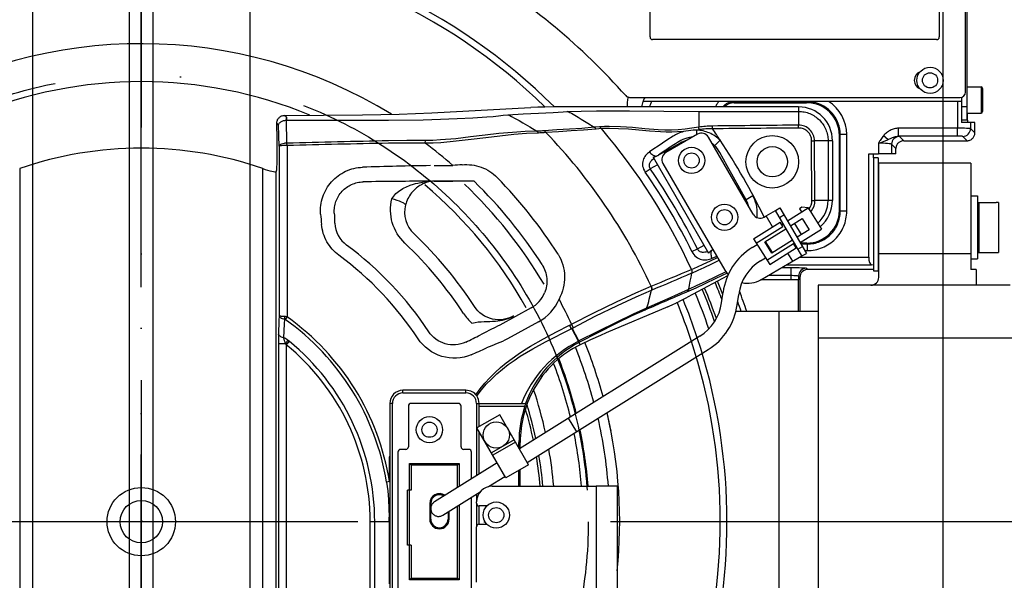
# Model space of a CAD drawing. Header units: millimetres. Extents: x 0 to 16800, y 0 to 11880.
# Tile 20 of 30: x 3764 to 4138, y 9656 to 9870. Entities that reach past the tile are written whole.
import ezdxf

# ---------------------------------------------------------------- set-up
doc = ezdxf.new("R2010")
doc.units = ezdxf.units.MM
doc.header["$LTSCALE"] = 16
doc.header["$PDSIZE"] = -3
doc.linetypes.add('ACAD_ISO10W100', pattern=[18, 12, -3, 0, -3])
doc.layers.add('Centerline', color=1, linetype='ACAD_ISO10W100', lineweight=25)
for name, color, linetype in [('DASHD_25', 1, 'ACAD_ISO10W100'), ('DIM_35', 7, 'Continuous'), ('Guiderails', 30, 'Continuous'), ('Machinery', 94, 'Continuous')]:
    doc.layers.add(name, color=color, linetype=linetype)
doc.styles.add('Arial', font='arial.ttf')
doc.dimstyles.new('KONE_mm', dxfattribs={"dimscale": 40, "dimtxt": 2, "dimasz": 2, "dimexe": 1, "dimexo": 0, "dimgap": 1, "dimtad": 1, "dimdec": 0, "dimrnd": 0.01, "dimzin": 0, "dimdsep": 46, "dimtxsty": 'Arial', "dimsah": 1, "dimcen": 0, "dimclrd": 256, "dimclre": 256, "dimclrt": 256, "dimadec": 1, "dimazin": 2, "dimtfac": 1, "dimtdec": 0, "dimtmove": 0, "dimatfit": 3, "dimfxl": 1, "dimtolj": 1, "dimtzin": 0, "dimarcsym": 0})

# ---------------------------------------------------------------- blocks, each defined once
blk = doc.blocks.new('T-0008158422_Section_TopShaft_0')
at = {"layer": 'DASHD_25'}
blk.add_line((0, 0), (0, 4641), dxfattribs=at)
blk = doc.blocks.new('*U554')
blk.add_line((0, 1895.5), (0.29, 1895.5))
at = {"layer": 'Centerline'}
blk.add_line((0, 0), (0, 2500), dxfattribs=at)
at = {"layer": 'Guiderails'}
for p, q in [((-41.25, 0), (-41.25, 2500)), ((-4.5, 0), (-4.5, 2500)), ((4.5, 0), (4.5, 2500)), ((41.25, 2500), (41.25, 0))]:
    blk.add_line(p, q, dxfattribs=at)
blk = doc.blocks.new('*U556')
at = {"layer": 'DASHD_25'}
for p, q in [((0, 342), (0, -500)), ((370.5, 0), (-370.5, 0))]:
    blk.add_line(p, q, dxfattribs=at)
blk.add_circle((0, 0), 170, dxfattribs=at)
at = {"layer": 'Machinery'}
for p, q in [((193.5, 184.5), (193.5, 232.5)), ((303.5, 228.58), (303.5, 184.5)), ((313.5, 163.5), (313.5, 220.14)), ((314, 219.67), (314, 153)), ((302.5, 183.5), (194.5, 183.5)), ((314, 165.5), (319.4, 165.5)), ((314, 165.5), (319.4, 165.5)), ((319.4, 165.5), (319.4, 155.5)), ((320, 164.9), (320, 156.1)), ((185.75, 161.5), (311.5, 161.5)), ((312, 161.57), (312, 160)), ((312, 161.5), (312, 152)), ((250, 157.89), (159.87, 157.89)), ((312, 160), (190.81, 160)), ((225.18, 160), (225.18, 159.8)), ((253.37, 159.8), (225.18, 159.8)), ((225.18, 159.8), (225.51, 159.48)), ((225.51, 159.48), (253.04, 159.48)), ((250, 157.89), (250, 157.12)), ((253.37, 159.8), (253.04, 159.48)), ((253.37, 160), (253.37, 159.8)), ((310.43, 160), (310.43, 149.75)), ((312, 158), (314, 158)), ((55.24, 153.92), (54.49, 154.67)), ((212.06, 156.13), (212.03, 150.16)), ((212.06, 156.13), (250, 156.17)), ((250, 157.12), (250, 156.17)), ((250, 156.17), (250, 150.94)), ((314, 155.5), (319.4, 155.5)), ((314, 155.5), (319.4, 155.5)), ((52.21, 150.96), (51.52, 151.65)), ((52.42, 142.95), (52.21, 150.96)), ((55.39, 144.09), (55.17, 152.82)), ((55.17, 152.8), (93.99, 152.81)), ((174.32, 150.31), (172.28, 150.12)), ((217.27, 149.55), (217.26, 150.61)), ((250.02, 149.84), (250.01, 150.94)), ((312, 153), (314, 153)), ((317.06, 152), (312, 152)), ((315.42, 152), (315.42, 149.65)), ((317.06, 148), (317.06, 152)), ((51.53, 148.6), (51.53, 137.72)), ((174.98, 149.61), (172.95, 149.41)), ((211.59, 147.5), (199.48, 140.47)), ((232.76, 117.01), (215.69, 146.41)), ((265.82, 147.35), (265.49, 147.02)), ((265.49, 147.02), (265.49, 118.48)), ((268.31, 147.35), (265.82, 147.35)), ((265.82, 118.15), (265.82, 147.35)), ((268.31, 118.15), (268.31, 147.35)), ((284.01, 145.42), (282.3, 146.9)), ((310.43, 149.75), (288.03, 149.75)), ((288.03, 146.75), (288.03, 149.75)), ((310.43, 146.75), (288.03, 146.75)), ((290.01, 145.01), (288.36, 146.65)), ((310.43, 146.75), (310.43, 149.75)), ((314.07, 145.01), (312.42, 146.65)), ((317.06, 148.01), (315.42, 149.65)), ((52.42, 142.95), (52.42, 78.34)), ((55.42, 143.19), (55.39, 144.09)), ((55.42, 143.19), (55.42, 77.95)), ((108.01, 144.07), (108.04, 145.12)), ((204.94, 144.11), (196.73, 139.55)), ((220.18, 145.24), (218.08, 143.13)), ((254.97, 144.98), (256.09, 144.99)), ((255.08, 122.24), (254.97, 144.98)), ((261.2, 145), (256.09, 145)), ((256.24, 122.24), (256.09, 144.99)), ((261.2, 145), (261.24, 122.26)), ((262.12, 145), (261.2, 145)), ((262.89, 145), (262.12, 145)), ((262.89, 145), (262.89, 122.25)), ((280.37, 144.05), (280.37, 140)), ((285.37, 143.66), (285.37, 140)), ((287, 142.02), (285.37, 143.66)), ((290.01, 145.01), (314.07, 145.01)), ((194.7, 138.77), (215.8, 102.22)), ((222.89, 135.41), (220.02, 140.57)), ((276.68, 140), (280.37, 140)), ((276.68, 100.73), (276.68, 140)), ((278.5, 138.5), (278.5, 140)), ((287, 140), (280.37, 140)), ((287, 140), (287, 142.02)), ((111.43, 135.58), (118.49, 135.58)), ((196.37, 135.88), (193.56, 134.32)), ((198.39, 136.37), (221.99, 95.73)), ((230.02, 122.57), (222.89, 135.41)), ((280.3, 138.5), (278.5, 138.5)), ((278.5, 138.5), (278.5, 95.5)), ((280.3, 138.5), (280.3, 95.5)), ((315.5, 136.5), (280.5, 136.5)), ((280.5, 93), (280.5, 136.5)), ((315.5, 136.5), (315.5, 96)), ((-46.26, 134.42), (-46.26, -134.42)), ((46.26, -134.42), (46.26, 134.42)), ((51.34, 133.55), (51.25, 133.31)), ((51.25, -133.31), (51.25, 133.31)), ((191.69, 133.02), (193.56, 134.32)), ((111.43, 129.59), (118.49, 129.59)), ((232.61, 124), (230.02, 122.57)), ((315.5, 124), (318, 124)), ((318, 124), (318, 100)), ((230.02, 122.57), (229.65, 122.36)), ((255.08, 122.24), (256.24, 122.24)), ((261.24, 122.25), (256.24, 122.25)), ((262.12, 122.25), (261.24, 122.25)), ((262.89, 122.25), (262.12, 122.25)), ((318, 121.5), (325.15, 121.5)), ((318.6, 121.5), (318.6, 102.5)), ((326, 121.5), (325.15, 121.5)), ((326, 121.5), (326, 102.5)), ((236.86, 115.92), (237.73, 116.42)), ((237.73, 116.42), (241.19, 118.43)), ((240.14, 112.26), (237.73, 116.42)), ((241.19, 118.43), (242.92, 119.44)), ((251.23, 101.14), (241.19, 118.43)), ((242.69, 115.84), (244.42, 116.84)), ((242.92, 119.44), (252.96, 102.14)), ((245.74, 114.58), (253.66, 119.53)), ((251.23, 119.66), (250.38, 119.13)), ((250.38, 119.13), (251.12, 117.94)), ((253.67, 119.53), (251.23, 119.66)), ((253.66, 119.53), (258.75, 111.39)), ((253.99, 119.02), (253.67, 119.53)), ((265.82, 118.15), (265.49, 118.48)), ((268.31, 118.15), (265.82, 118.15)), ((232.86, 107.71), (242.96, 114.02)), ((242.96, 114.02), (242.96, 114.02)), ((244.02, 112.32), (242.96, 114.02)), ((243.49, 113.17), (242.96, 114.02)), ((243.49, 113.17), (244.04, 113.52)), ((246.89, 112.59), (251.36, 115.38)), ((248.39, 113.53), (251.04, 109.29)), ((251.36, 115.38), (254.01, 111.14)), ((256.21, 115.46), (256.05, 115.72)), ((233.92, 106.02), (244.02, 112.32)), ((237.16, 106.51), (245.19, 111.53)), ((254.01, 111.14), (249.4, 108.26)), ((250.56, 106.27), (258.75, 111.39)), ((258.33, 112.07), (258.28, 112.16)), ((258.75, 111.39), (258.75, 111.39)), ((211.5, 103.82), (214.06, 105.24)), ((232.33, 104.38), (234.21, 105.56)), ((232.86, 107.71), (239.01, 97.88)), ((239.81, 102.27), (237.16, 106.51)), ((240.04, 102.41), (237.39, 106.65)), ((237.95, 99.57), (248.04, 105.88)), ((247.71, 107.2), (239.81, 102.27)), ((249.1, 104.18), (248.04, 105.88)), ((248.57, 105.03), (248.86, 105.21)), ((253.04, 106.02), (250.7, 106.02)), ((250.89, 105.7), (253.37, 105.7)), ((253.37, 105.7), (253.04, 106.02)), ((253.37, 103.21), (253.37, 105.7)), ((280.3, 106), (280.5, 106)), ((280.5, 106), (280.3, 106)), ((209.45, 102.81), (211.5, 103.82)), ((239.01, 97.88), (249.1, 104.18)), ((244.31, 97.12), (251.23, 101.14)), ((247.77, 99.13), (245.97, 102.22)), ((249.11, 104.18), (248.79, 104.69)), ((249.11, 104.18), (249.11, 104.18)), ((249.72, 103.73), (251.45, 104.74)), ((251.23, 101.14), (252.96, 102.14)), ((252.34, 103.21), (253.37, 103.21)), ((315.5, 102), (280.5, 102)), ((318, 102.5), (325.15, 102.5)), ((325.15, 102.5), (326, 102.5)), ((235.5, 99.29), (237.39, 100.47)), ((245.38, 97.74), (277.71, 97.74)), ((250.54, 100.73), (276.68, 100.73)), ((278.5, 97.63), (277.71, 97.74)), ((315.5, 100), (318, 100)), ((235.66, 92.1), (244.31, 97.12)), ((238.56, 93.78), (247.02, 93.78)), ((243.72, 96.78), (247.02, 96.78)), ((247.02, 96.78), (247.02, 93.78)), ((247.02, 93.78), (247.02, 92)), ((253.02, 96.48), (253.5, 96)), ((278.5, 96), (253.5, 96)), ((278.5, 95.5), (280.3, 95.5)), ((317.5, 96), (315.5, 96)), ((317.5, 96), (317.5, 90)), ((223.01, 93.52), (207.78, 85.52)), ((250.03, 92), (235.48, 92)), ((250.02, 93.49), (250.02, 92)), ((250.02, 93.49), (250.5, 93.01)), ((250.03, 80), (250.03, 92)), ((250.5, 93.01), (250.5, 80)), ((330.5, 90), (257.5, 90)), ((257.5, 90), (257.5, -90)), ((193.91, 89.6), (193.95, 89.62)), ((194.05, 88.14), (194.09, 88.15)), ((220.71, 83.36), (221.28, 87.37)), ((226.66, 82.53), (227.22, 86.53)), ((148.24, 81.36), (136.39, 74.85)), ((200.23, 81.83), (176.79, 71.84)), ((257.5, 80), (226.16, 80)), ((242.5, 80), (242.5, -80)), ((55.42, 77.95), (54.75, 77)), ((151.13, 76.11), (139.27, 69.6)), ((163.63, 75.15), (164.32, 73.85)), ((166.27, 68.7), (163.73, 73.54)), ((166.4, 68.78), (163.86, 73.61)), ((52.16, 67.74), (52.16, -264.65)), ((54.87, 67.74), (52.16, 67.74)), ((56.26, 68.68), (55.16, 67.33)), ((212.43, 70.6), (143.82, 27.73)), ((166.4, 68.78), (166.27, 68.71)), ((166.67, 68.33), (166.51, 68.24)), ((166.98, 67.35), (166.51, 68.24)), ((257.5, 70), (340.5, 70)), ((55.16, 67.33), (55.16, -264.65)), ((146.82, 22.53), (215.61, 65.52)), ((99.5, 49), (99.5, 50)), ((123.5, 50), (99.5, 50)), ((99.5, 49), (123.5, 49)), ((123.5, 49), (123.5, 50)), ((94.5, 45), (94.5, 24.88)), ((95.5, 45), (94.5, 45)), ((95.5, -45), (95.5, 45)), ((120.6, 45), (102.6, 45)), ((127.5, 45), (127.5, 17.54)), ((127.5, 45), (128.5, 45)), ((128.5, 36.18), (128.5, 45)), ((128.5, 45), (146.1, 45)), ((146.23, 45), (146.1, 45)), ((101.6, 44), (101.6, 28.5)), ((121.6, 28.5), (121.6, 44)), ((128.5, 44), (145.93, 44)), ((136.33, 40.7), (127.67, 35.7)), ((147.33, 21.64), (136.33, 40.7)), ((162.39, 39.34), (165.57, 34.25)), ((138.67, 16.64), (127.67, 35.7)), ((128.5, 18.16), (128.5, 34.26)), ((141.83, 31.17), (133.17, 26.17)), ((142.33, 30.3), (133.67, 25.3)), ((144.14, 30.18), (143.64, 30.18)), ((143.64, 28.03), (143.64, 30.18)), ((144.14, 27.93), (144.14, 30.18)), ((97.6, 26.5), (97.6, -26.5)), ((100.6, 27.5), (98.6, 27.5)), ((124.6, 27.5), (122.6, 27.5)), ((125.6, 16.35), (125.6, 26.5)), ((94.42, 15.24), (94.42, 23.62)), ((94.42, 23.62), (94.5, 23.62)), ((94.5, 24.88), (94.5, -28.08)), ((101.95, 12), (101.95, 22.15)), ((101.95, 22.15), (120.87, 22.15)), ((102.6, 21.5), (101.95, 22.15)), ((102.6, 21.5), (102.6, 12)), ((120.23, 21.5), (102.6, 21.5)), ((135.33, 22.43), (111.51, 7.54)), ((120.87, 22.15), (120.23, 21.5)), ((120.23, 12.99), (120.23, 21.5)), ((120.87, 22.15), (120.87, 13.4)), ((147.33, 21.64), (138.67, 16.64)), ((143.64, 13.5), (143.64, 19.52)), ((144.14, 13.5), (144.14, 19.8)), ((93.88, 15.16), (93.27, 15.06)), ((94.42, 15.24), (93.88, 15.16)), ((94.42, 15.24), (94.5, 14.92)), ((132.09, 13.33), (138.33, 17.23)), ((101.25, -9), (101.25, 12)), ((102.6, 12), (101.25, 12)), ((101.9, 12), (101.9, -9)), ((114.69, 2.46), (128.88, 11.32)), ((133.5, 13.5), (173, 13.5)), ((181, 13.5), (173, 13.5)), ((173, 13.5), (173, -38.5)), ((181, 13.5), (181, -38.5)), ((125.6, -26.5), (125.6, 9.27)), ((127.5, 10.46), (127.5, 7.5)), ((127.5, 7), (127.5, 7.5)), ((128.5, 10.82), (128.5, 11.09)), ((109.7, 6.98), (109.7, 0.98)), ((109.7, 6.98), (110.1, 6.98)), ((109.9, 0.98), (109.9, 6.98)), ((110.1, 0.98), (110.1, 6.98)), ((116.9, 0.98), (116.9, 3.84)), ((117.1, 0.98), (117.1, 3.96)), ((120.23, -21.5), (120.23, 5.92)), ((120.87, 6.32), (120.87, -22.15)), ((127.5, 7), (127.5, -2)), ((131.43, 6), (128.5, 6)), ((128.5, -1), (128.5, 6)), ((94.5, 0), (94.24, 0)), ((109.84, 0.98), (109.7, 0.98)), ((110.1, 0.98), (109.9, 0.98)), ((116.7, 3.71), (116.7, 0.98)), ((117.1, 0.98), (116.7, 0.98)), ((87.04, -265.43), (87.04, 0)), ((94.24, 0), (87.04, 0)), ((88.78, -265.43), (88.78, 0)), ((94.24, 0), (94.24, -23.71)), ((127.5, -23), (127.5, -2)), ((128.5, -1), (131.43, -1)), ((102.6, -9), (101.25, -9)), ((101.95, -22.15), (101.95, -9)), ((102.6, -9), (102.6, -21.5)), ((101.95, -22.15), (102.6, -21.5)), ((120.87, -22.15), (101.95, -22.15)), ((102.6, -21.5), (120.23, -21.5)), ((120.87, -22.15), (120.23, -21.5))]:
    blk.add_line(p, q, dxfattribs=at)
for points in [[(185.25, 161.67), (185.1, 161.21), (184.98, 160.75), (184.88, 160.28), (184.81, 159.8), (184.77, 159.32), (184.76, 158.84), (184.78, 158.36), (184.83, 157.89)], [(159.87, 157.89), (156.68, 157.88), (153.5, 157.83), (150.8, 157.77), (148.1, 157.65)], [(194.17, 160), (194.02, 159.76), (193.88, 159.51), (193.76, 159.25), (193.65, 158.99), (193.56, 158.72), (193.48, 158.45), (193.42, 158.17), (193.38, 157.89)], [(219.79, 160), (219.58, 159.77), (219.37, 159.52), (219.17, 159.27), (218.99, 159.01), (218.82, 158.74), (218.65, 158.46), (218.5, 158.18), (218.37, 157.89)], [(224.65, 159.77), (224.4, 159.74), (224.14, 159.69), (223.88, 159.63), (223.63, 159.56), (223.39, 159.47), (223.14, 159.37), (222.91, 159.26), (222.68, 159.14)], [(265.82, 147.35), (265.77, 148.43), (265.63, 149.51), (265.4, 150.57), (265.08, 151.61), (264.66, 152.62), (264.17, 153.58), (263.58, 154.5), (262.92, 155.36), (262.19, 156.16), (261.39, 156.9), (260.53, 157.56), (259.61, 158.14), (258.64, 158.64), (257.64, 159.06), (256.6, 159.38), (255.54, 159.61)], [(51.52, 151.65), (51.53, 151.94), (51.57, 152.24), (51.64, 152.52), (51.74, 152.8), (51.86, 153.07), (52.01, 153.32), (52.19, 153.56), (52.38, 153.78), (52.6, 153.98), (52.83, 154.15), (53.08, 154.31), (53.34, 154.44), (53.62, 154.54), (53.91, 154.61), (54.2, 154.66), (54.49, 154.67)], [(54.49, 154.67), (84.07, 154.89), (98.12, 155.16), (110.48, 155.6)], [(55.08, 153.92), (55.1, 153.82), (55.12, 153.59), (55.14, 153.25), (55.17, 152.82)], [(55.24, 153.92), (55.22, 153.83), (55.21, 153.6), (55.19, 153.26), (55.17, 152.82)], [(93.99, 152.82), (107.22, 152.98), (113.74, 153.18), (120.08, 153.45), (126.07, 153.76), (131.44, 154.11), (133.78, 154.29), (135.84, 154.49), (137.62, 154.69), (139.44, 154.86)], [(139.44, 154.86), (145.24, 155.19), (151.03, 155.47), (156.67, 155.76), (162.31, 156.11)], [(139.44, 154.86), (140.16, 154.57), (140.86, 154.25), (142.23, 153.53), (143.66, 152.71), (145.07, 151.88), (147.77, 150.27), (150.49, 148.68)], [(161.85, 156.21), (161.97, 156.2), (162.08, 156.18), (162.2, 156.15), (162.31, 156.11)], [(162.31, 156.11), (167.31, 156.31), (173.2, 156.39), (179.39, 156.4), (185.74, 156.37), (198.76, 156.22), (212.06, 156.13)], [(162.31, 156.11), (162.97, 155.8), (163.61, 155.47), (164.88, 154.76), (166.12, 153.99), (167.34, 153.21), (169.8, 151.65), (172.28, 150.12)], [(250, 156.17), (250.55, 156.16), (251.09, 156.12), (251.64, 156.05), (252.18, 155.96), (252.71, 155.84), (253.24, 155.7), (253.77, 155.52), (254.28, 155.33), (254.78, 155.1), (255.28, 154.86), (255.75, 154.59), (256.22, 154.29), (256.67, 153.98), (257.1, 153.64), (257.52, 153.28), (257.91, 152.91), (258.29, 152.51), (258.65, 152.09), (258.99, 151.66), (259.31, 151.21), (259.6, 150.75), (259.87, 150.27), (260.12, 149.78), (260.34, 149.28), (260.54, 148.77), (260.71, 148.24), (260.86, 147.71), (260.98, 147.18), (261.08, 146.64), (261.14, 146.09), (261.19, 145.55), (261.2, 145)], [(314.06, 155.5), (314.07, 155.21), (314.09, 154.8), (314.11, 154.39)], [(52.21, 150.96), (52.24, 151.14), (52.3, 151.31), (52.37, 151.48), (52.47, 151.64), (52.61, 151.81), (52.76, 151.97), (52.93, 152.11), (53.11, 152.23), (53.34, 152.36), (53.57, 152.47), (53.81, 152.57), (54.06, 152.65), (54.33, 152.72), (54.61, 152.77), (54.89, 152.8), (55.17, 152.82)], [(172.28, 150.12), (167.57, 149.72), (162.86, 149.41), (158.06, 149.12), (153.27, 148.78)], [(172.95, 149.41), (172.88, 149.52), (172.81, 149.63), (172.7, 149.77), (172.57, 149.9), (172.43, 150.02), (172.28, 150.12)], [(212.03, 150.16), (209.43, 149.73), (206.81, 149.39), (204.22, 149.16), (201.63, 149.06), (199.11, 149.08), (196.6, 149.18), (191.58, 149.57), (186.78, 150), (182.22, 150.32), (178.01, 150.45), (176.16, 150.43), (174.32, 150.31)], [(174.98, 149.61), (174.92, 149.72), (174.84, 149.82), (174.73, 149.96), (174.6, 150.09), (174.47, 150.21), (174.32, 150.31)], [(217.26, 150.61), (216.6, 150.6), (215.95, 150.57), (215.29, 150.54), (214.64, 150.49), (213.98, 150.43), (213.33, 150.35), (212.68, 150.26), (212.03, 150.16)], [(212.22, 149.23), (212.18, 149.47), (212.11, 149.82), (212.03, 150.16)], [(256.09, 144.99), (256.05, 145.58), (255.96, 146.16), (255.81, 146.73), (255.61, 147.29), (255.35, 147.82), (255.04, 148.32), (254.68, 148.79), (254.28, 149.22), (253.84, 149.61), (253.36, 149.96), (252.85, 150.26), (252.31, 150.5), (251.76, 150.69), (251.18, 150.83), (250.6, 150.91), (250.01, 150.94)], [(254.97, 144.98), (254.94, 145.46), (254.87, 145.94), (254.74, 146.41), (254.58, 146.86), (254.37, 147.29), (254.12, 147.7), (253.83, 148.09), (253.5, 148.44), (253.14, 148.76), (252.75, 149.04), (252.33, 149.28), (251.9, 149.48), (251.44, 149.64), (250.97, 149.75), (250.5, 149.82), (250.02, 149.84)], [(151.07, 147.95), (146.55, 147.73), (141.66, 147.32), (131.03, 146.16), (125.43, 145.47), (119.7, 144.79), (113.88, 144.27), (110.95, 144.13), (108.01, 144.07)], [(150.47, 148.68), (146, 148.54), (141.18, 148.2), (135.95, 147.7), (130.73, 147.12), (125.22, 146.44), (119.57, 145.78), (113.83, 145.29), (110.93, 145.16), (108.04, 145.12)], [(153.27, 148.78), (152.61, 148.73), (152.07, 148.71), (151.54, 148.69), (151, 148.68), (150.47, 148.68)], [(151.07, 147.95), (151.01, 148.06), (150.95, 148.17), (150.86, 148.32), (150.75, 148.45), (150.62, 148.57), (150.49, 148.68)], [(153.93, 148.11), (153.25, 148.05), (152.71, 148.01), (152.16, 147.98), (151.61, 147.96), (151.07, 147.95)], [(153.93, 148.11), (153.86, 148.22), (153.79, 148.32), (153.68, 148.45), (153.55, 148.58), (153.41, 148.69), (153.27, 148.78)], [(172.95, 149.41), (168.24, 149.03), (163.52, 148.72), (158.72, 148.44), (153.93, 148.11)], [(206.18, 148.49), (203.99, 148.34), (201.8, 148.28), (199.64, 148.29), (197.49, 148.37), (193.34, 148.66), (189.19, 149.02), (185.36, 149.35), (181.52, 149.6), (178.06, 149.7), (176.52, 149.69), (174.98, 149.61)], [(202.31, 146.73), (199.9, 145.18), (198.24, 144.1), (196.6, 143), (194.97, 141.88), (193.35, 140.74)], [(211.23, 149.08), (209.96, 148.98), (209.01, 148.88), (208.07, 148.77), (207.12, 148.63), (206.18, 148.49)], [(211.23, 149.08), (211.19, 148.58), (211.16, 147.91), (211.15, 147.57), (211.14, 147.24)], [(220.18, 145.24), (219.72, 145.66), (219.24, 146.05), (218.75, 146.43), (218.24, 146.79), (217.71, 147.12), (217.17, 147.42), (216.61, 147.71), (216.05, 147.97), (215.47, 148.2), (214.88, 148.4), (214.29, 148.58), (213.68, 148.73), (213.08, 148.86), (212.46, 148.96), (211.85, 149.03), (211.23, 149.08)], [(217.27, 149.55), (216.64, 149.56), (216, 149.55), (215.37, 149.53), (214.74, 149.49), (214.11, 149.45), (213.48, 149.39), (212.85, 149.31), (212.22, 149.23)], [(282.3, 146.9), (282.03, 146.57), (281.77, 146.23), (281.51, 145.88), (281.27, 145.52), (281.04, 145.16), (280.81, 144.79), (280.37, 144.05)], [(288.03, 149.75), (287.62, 149.73), (287.21, 149.69), (286.81, 149.63), (286.4, 149.54), (286, 149.43), (285.61, 149.29), (285.23, 149.14), (284.86, 148.96), (284.5, 148.76), (284.15, 148.54), (283.81, 148.3), (283.48, 148.05), (283.17, 147.78), (282.87, 147.5), (282.58, 147.2), (282.3, 146.9)], [(284.01, 145.42), (284.95, 145.86), (285.69, 146.19), (286.07, 146.34), (286.46, 146.48), (286.84, 146.59), (287.24, 146.68), (287.63, 146.74), (288.03, 146.75)], [(288.36, 146.65), (288.31, 146.68), (288.25, 146.7), (288.14, 146.73), (288.03, 146.75)], [(315.42, 149.65), (315.28, 149.67), (314.97, 149.69), (314.49, 149.7), (313.87, 149.72), (313.12, 149.73), (312.28, 149.74), (310.43, 149.75)], [(312.42, 146.65), (312.37, 146.67), (312.24, 146.69), (312.05, 146.71), (311.8, 146.72), (311.17, 146.74), (310.43, 146.75)], [(314.07, 145.01), (314.35, 145.02), (314.64, 145.07), (314.93, 145.14), (315.2, 145.24), (315.47, 145.37), (315.72, 145.52), (315.96, 145.69), (316.18, 145.89), (316.38, 146.11), (316.55, 146.35), (316.7, 146.6), (316.83, 146.87), (316.93, 147.15), (317, 147.43), (317.04, 147.72), (317.06, 148.01)], [(55.39, 144.09), (54.84, 144.05), (54.56, 144.02), (54.29, 143.98), (53.81, 143.88), (53.34, 143.73), (53, 143.58), (52.84, 143.49), (52.69, 143.37), (52.52, 143.18), (52.46, 143.07), (52.42, 142.95)], [(55.42, 143.19), (54.86, 143.18), (54.31, 143.17), (53.8, 143.15), (53.35, 143.12), (52.98, 143.08), (52.7, 143.04), (52.51, 143), (52.42, 142.95)], [(108.04, 145.12), (101.01, 145.1), (93.99, 144.98)], [(280.37, 144.05), (281.32, 144.38), (282.26, 144.72), (283.14, 145.06), (283.58, 145.24), (284.01, 145.42)], [(285.37, 143.66), (285.23, 143.73), (284.91, 143.81), (284.44, 143.88), (283.82, 143.94), (283.07, 143.99), (282.23, 144.02), (281.3, 144.05), (280.37, 144.05)], [(290, 145.01), (289.71, 144.99), (289.42, 144.95), (289.14, 144.88), (288.86, 144.78), (288.59, 144.65), (288.34, 144.5), (288.1, 144.33), (287.88, 144.13), (287.68, 143.91), (287.51, 143.67), (287.36, 143.42), (287.23, 143.15), (287.13, 142.87), (287.06, 142.59), (287.02, 142.3), (287, 142.01)], [(193.35, 140.74), (192.93, 140.44), (192.54, 140.1), (192.17, 139.74), (191.82, 139.36), (191.51, 138.95), (191.24, 138.52), (191.01, 138.07), (190.83, 137.59), (190.7, 137.05), (190.63, 136.5), (190.63, 135.94), (190.69, 135.39), (190.84, 134.76), (191.06, 134.15), (191.34, 133.57), (191.69, 133.02)], [(193.35, 140.74), (193.59, 140.44), (193.85, 140.15), (194.13, 139.89), (194.45, 139.65), (194.73, 139.48), (195.02, 139.34), (195.33, 139.23), (195.65, 139.17)], [(194.7, 138.77), (194.91, 138.82), (195.12, 138.88), (195.33, 138.94), (195.53, 139.01)], [(195.65, 139.17), (195.79, 139.16), (195.93, 139.16)], [(195.93, 139.16), (196.14, 139.25), (196.34, 139.35), (196.53, 139.44), (196.73, 139.55)], [(51.53, 137.72), (51.51, 136.27), (51.48, 134.98), (51.45, 134.45), (51.42, 134.02), (51.38, 133.72), (51.34, 133.55)], [(68.21, 117.05), (68.17, 117.89), (68.16, 118.72), (68.2, 119.56), (68.28, 120.39), (68.41, 121.22), (68.57, 122.04), (68.78, 122.86), (69.02, 123.66), (69.31, 124.45), (69.64, 125.22), (70, 125.97), (70.41, 126.71), (70.85, 127.42), (71.32, 128.11), (71.83, 128.77), (72.37, 129.41), (72.95, 130.02), (73.55, 130.6), (74.19, 131.15), (74.84, 131.66), (75.53, 132.15), (76.24, 132.59), (76.97, 133), (77.72, 133.38), (78.49, 133.71), (79.28, 134.01), (80.08, 134.26), (80.89, 134.48), (81.71, 134.65), (82.53, 134.78), (83.36, 134.88), (84.19, 134.93)], [(122.04, 135.87), (122.96, 135.92), (123.87, 135.92), (124.79, 135.88), (125.7, 135.79), (126.6, 135.65), (127.5, 135.47), (128.38, 135.23), (129.25, 134.95), (130.1, 134.62), (130.94, 134.25), (131.75, 133.82), (132.54, 133.35), (133.29, 132.84), (134.02, 132.28), (134.71, 131.68), (135.37, 131.04)], [(194.97, 138.3), (194.53, 137.92), (194.12, 137.51), (193.93, 137.3), (193.76, 137.07), (193.59, 136.83), (193.45, 136.58), (193.32, 136.32), (193.23, 136.04), (193.16, 135.76), (193.14, 135.47), (193.17, 135.17), (193.24, 134.87), (193.38, 134.58), (193.56, 134.32)], [(46.26, 134.42), (47.16, 134.12), (48.06, 133.84), (48.85, 133.61), (49.65, 133.41), (50.29, 133.27), (50.78, 133.21), (51.11, 133.23), (51.25, 133.31)], [(73.4, 117.47), (73.38, 118.03), (73.39, 118.6), (73.43, 119.16), (73.5, 119.72), (73.59, 120.28), (73.71, 120.83), (73.86, 121.37), (74.04, 121.91), (74.25, 122.44), (74.48, 122.95), (74.73, 123.46), (75.01, 123.95), (75.32, 124.42), (75.65, 124.88), (76, 125.32), (76.37, 125.75), (76.76, 126.15), (77.17, 126.54), (77.61, 126.9), (78.06, 127.24), (78.52, 127.56), (79, 127.85), (79.5, 128.12), (80.01, 128.37), (80.53, 128.59), (81.06, 128.78), (81.6, 128.95), (82.15, 129.08), (82.71, 129.2), (83.26, 129.28), (83.82, 129.34), (84.38, 129.36)], [(95.31, 122.89), (95.63, 123.44), (96, 123.95), (96.41, 124.44), (96.86, 124.9), (97.34, 125.34), (97.85, 125.74), (98.37, 126.12), (98.92, 126.47), (99.46, 126.79), (100.02, 127.09), (100.58, 127.37), (101.16, 127.62), (101.74, 127.86), (102.32, 128.08), (103.51, 128.47)], [(105.99, 127.97), (105.54, 127.68), (105.09, 127.37), (104.67, 127.05), (104.25, 126.7), (103.86, 126.33), (103.47, 125.95), (103.11, 125.55), (102.76, 125.13), (102.38, 124.62), (102.02, 124.09), (101.7, 123.54), (101.4, 122.97), (101.13, 122.39), (100.89, 121.8), (100.68, 121.2), (100.5, 120.59)], [(103.51, 128.47), (104.32, 128.7), (105.13, 128.9), (105.74, 129.03), (106.35, 129.15), (106.97, 129.26), (107.59, 129.35), (108.83, 129.5), (110.07, 129.6)], [(110.07, 129.6), (110.18, 129.58), (110.28, 129.57), (110.38, 129.56), (110.49, 129.56)], [(234.21, 115.75), (234.26, 116.28), (234.3, 116.81), (234.31, 117.34), (234.3, 117.88), (234.27, 118.41), (234.22, 118.95), (234.15, 119.48), (234.06, 120), (233.95, 120.53), (233.82, 121.05), (233.67, 121.56), (233.49, 122.06), (233.3, 122.56), (233.09, 123.05), (232.86, 123.53), (232.61, 124)], [(100.23, 106.05), (99.42, 106.87), (98.66, 107.74), (97.97, 108.67), (97.33, 109.63), (96.76, 110.64), (96.26, 111.67), (95.84, 112.74), (95.48, 113.84), (95.19, 114.95), (94.98, 116.08), (94.85, 117.21), (94.79, 118.36), (94.81, 119.5), (94.9, 120.64), (95.07, 121.77), (95.31, 122.89)], [(100.5, 120.59), (100.4, 120.8), (100.1, 121.05), (99.84, 121.22), (99.56, 121.37), (98.99, 121.64), (98.16, 121.98), (97.32, 122.28), (96.32, 122.6), (95.31, 122.89)], [(253.37, 103.21), (254.1, 103.23), (254.83, 103.28), (255.55, 103.37), (256.28, 103.5), (256.99, 103.66), (257.7, 103.85), (258.4, 104.08), (259.09, 104.34), (259.76, 104.64), (260.42, 104.97), (261.06, 105.33), (261.68, 105.72), (262.28, 106.14), (262.85, 106.6), (263.41, 107.07), (263.94, 107.58), (264.45, 108.11), (264.92, 108.67), (265.37, 109.24), (265.8, 109.84), (266.19, 110.46), (266.55, 111.1), (266.88, 111.76), (267.18, 112.43), (267.44, 113.12), (267.67, 113.82), (267.86, 114.52), (268.02, 115.24), (268.15, 115.96), (268.24, 116.69), (268.29, 117.42), (268.31, 118.15)], [(253.37, 105.7), (253.97, 105.71), (254.58, 105.76), (255.19, 105.83), (255.79, 105.93), (256.39, 106.07), (256.98, 106.23), (257.57, 106.42), (258.14, 106.64), (258.7, 106.88), (259.25, 107.16), (259.78, 107.46), (260.3, 107.79), (260.8, 108.14), (261.28, 108.51), (261.74, 108.91), (262.19, 109.33), (262.61, 109.78), (263.01, 110.24), (263.38, 110.72), (263.73, 111.22), (264.06, 111.74), (264.36, 112.27), (264.63, 112.82), (264.88, 113.38), (265.1, 113.95), (265.29, 114.53), (265.45, 115.13), (265.58, 115.72), (265.69, 116.33), (265.76, 116.93), (265.81, 117.54), (265.82, 118.15)], [(75.19, 101.39), (74.51, 101.93), (73.85, 102.49), (73.23, 103.1), (72.63, 103.73), (72.07, 104.4), (71.55, 105.1), (71.06, 105.82), (70.61, 106.57), (70.2, 107.34), (69.83, 108.13), (69.51, 108.94), (69.23, 109.76), (68.99, 110.6), (68.8, 111.45), (68.65, 112.3), (68.55, 113.16)], [(158.51, 101.84), (159.08, 100.87), (159.58, 99.87), (160.01, 98.83), (160.37, 97.76), (160.64, 96.67), (160.84, 95.57), (160.97, 94.46), (161.02, 93.34), (160.99, 92.22), (160.9, 91.1), (160.73, 89.99), (160.49, 88.9), (160.18, 87.82), (159.81, 86.76), (159.38, 85.72), (158.89, 84.71)], [(209.45, 102.81), (209.76, 102.24), (210.13, 101.71), (210.56, 101.21), (211.05, 100.77), (211.5, 100.44), (212, 100.16), (212.51, 99.94), (213.05, 99.78), (213.56, 99.69), (214.07, 99.65), (214.59, 99.66), (215.11, 99.71), (215.62, 99.81), (216.12, 99.94), (216.62, 100.1), (217.1, 100.29)], [(211.5, 103.82), (211.63, 103.57), (211.81, 103.33), (212.02, 103.13), (212.26, 102.96), (212.5, 102.84), (212.76, 102.75), (213.03, 102.68), (213.3, 102.64), (213.56, 102.62), (213.83, 102.62), (214.36, 102.67), (214.89, 102.76), (215.41, 102.9)], [(217.09, 103.4), (216.79, 103.18), (216.5, 102.94), (216.22, 102.68), (216.09, 102.55), (215.96, 102.41)], [(217.1, 100.29), (216.94, 100.71), (216.82, 101.14), (216.75, 101.58), (216.72, 102.03), (216.74, 102.39), (216.8, 102.75), (216.92, 103.09), (217, 103.25), (217.09, 103.4)], [(152.42, 97.92), (152.78, 97.32), (153.11, 96.69), (153.4, 96.05), (153.65, 95.38), (153.86, 94.7), (154.03, 94.01), (154.16, 93.31), (154.24, 92.6), (154.29, 91.89), (154.28, 91.18), (154.24, 90.47), (154.15, 89.76), (154.02, 89.07), (153.85, 88.38), (153.63, 87.71), (153.38, 87.05)], [(209.24, 96.02), (211.49, 97), (213.72, 98.02), (216.45, 99.3), (219.15, 100.61)], [(209.43, 94.66), (211.78, 95.7), (214.11, 96.78), (216.95, 98.14), (219.78, 99.53)], [(222.78, 94.57), (218.54, 92.51), (214.29, 90.49), (210.86, 88.92), (207.42, 87.4)], [(222.35, 95.15), (218.44, 93.22), (214.52, 91.33), (211.34, 89.84), (208.15, 88.4)], [(208.15, 88.4), (208.34, 89.19), (208.51, 89.98), (208.82, 91.57), (209.12, 93.12), (209.42, 94.66)], [(209.24, 96.02), (209.31, 95.86), (209.37, 95.69), (209.43, 95.44), (209.46, 95.18), (209.46, 94.92), (209.43, 94.66)], [(247.02, 96.78), (249.25, 96.76), (250.26, 96.73), (251.16, 96.69), (251.9, 96.65), (252.47, 96.6), (252.85, 96.54), (253.02, 96.48)], [(247.02, 93.78), (247.58, 93.78), (248.14, 93.76), (248.62, 93.74), (249.09, 93.7), (249.47, 93.65), (249.75, 93.6), (249.94, 93.54), (250.02, 93.49)], [(163.63, 75.15), (172.13, 79.51), (180.71, 83.69), (188.04, 87.07), (193.91, 89.6)], [(164.32, 73.85), (172.65, 78.17), (181.07, 82.3), (188.27, 85.63), (194.05, 88.14)], [(208.15, 88.4), (200.21, 84.89), (192.19, 81.31)], [(192.19, 81.31), (192.5, 82.13), (192.76, 82.98), (193, 83.83), (193.22, 84.69), (194.09, 88.15)], [(193.91, 89.6), (193.98, 89.42), (194.04, 89.24), (194.09, 88.97), (194.11, 88.69), (194.1, 88.41), (194.05, 88.14)], [(193.95, 89.62), (194.02, 89.44), (194.08, 89.26), (194.13, 88.98), (194.15, 88.7), (194.14, 88.43), (194.09, 88.15)], [(207.42, 87.4), (207.55, 87.48), (207.67, 87.58), (207.78, 87.69), (207.87, 87.81), (207.96, 87.94), (208.04, 88.09), (208.1, 88.24), (208.15, 88.4)], [(200.23, 81.83), (201.06, 82.19), (201.88, 82.57), (203.52, 83.36), (205.66, 84.43), (207.78, 85.52)], [(141.59, 78.31), (140.67, 77.84), (139.7, 77.46), (138.71, 77.16), (137.69, 76.96), (136.64, 76.86), (135.6, 76.85), (134.55, 76.95), (133.52, 77.13), (132.5, 77.42), (131.51, 77.81), (130.56, 78.29), (129.66, 78.86), (128.81, 79.52), (128.02, 80.26), (127.31, 81.07), (126.68, 81.94)], [(192.19, 81.31), (187.07, 78.95), (180.83, 75.98), (173.59, 72.43), (166.4, 68.78)], [(191.55, 80.55), (186.62, 78.32), (180.58, 75.42), (173.6, 71.92), (166.67, 68.33)], [(191.55, 80.55), (191.65, 80.62), (191.75, 80.69), (191.89, 80.82), (192.01, 80.97), (192.11, 81.13), (192.19, 81.31)], [(52.42, 78.34), (52.37, 76.61), (52.21, 71.41)], [(54.44, 78.08), (54.04, 78.1), (53.65, 78.13), (53.34, 78.15), (53.02, 78.19), (52.78, 78.22), (52.6, 78.26), (52.48, 78.3), (52.42, 78.34)], [(52.42, 78.34), (52.45, 78.23), (52.49, 78.12), (52.63, 77.93), (52.81, 77.76), (53.01, 77.61), (53.17, 77.53), (53.32, 77.45), (53.64, 77.33), (54.03, 77.22), (54.42, 77.13)], [(54.42, 77.13), (54.35, 75.36), (54.14, 70.03)], [(54.44, 78.08), (54.42, 77.84), (54.41, 77.66), (54.41, 77.49), (54.41, 77.31), (54.42, 77.13)], [(54.42, 77.13), (54.51, 77.12), (54.59, 77.09), (54.67, 77.05), (54.75, 77)], [(55.42, 77.95), (55.24, 77.99), (55.05, 78.02), (54.86, 78.05), (54.68, 78.07), (54.44, 78.08)], [(125.75, 75.57), (126.93, 75.82), (128.13, 76.01), (129.25, 76.13), (130.38, 76.2), (132.55, 76.26), (133.64, 76.28), (134.72, 76.34)], [(134.72, 76.34), (135.62, 76.42), (136.51, 76.53), (137.39, 76.7), (138.27, 76.91), (139.13, 77.18), (139.98, 77.5), (140.8, 77.88), (141.2, 78.09), (141.59, 78.31)], [(52.21, 71.41), (52.19, 70.55), (52.17, 69.15), (52.16, 67.74)], [(54.14, 70.03), (53.76, 70.13), (53.38, 70.26), (53.07, 70.41), (52.92, 70.49), (52.78, 70.59), (52.58, 70.76), (52.4, 70.95), (52.27, 71.17), (52.23, 71.29), (52.21, 71.41)], [(123.38, 68.31), (122.47, 67.94), (121.52, 67.64), (120.55, 67.43), (119.56, 67.31), (118.56, 67.28), (117.57, 67.33), (116.59, 67.48), (115.62, 67.71), (114.68, 68.02), (113.77, 68.42), (112.9, 68.9), (112.07, 69.45), (111.29, 70.08), (110.57, 70.77), (109.92, 71.52), (109.34, 72.32)], [(127.22, 48.34), (128.89, 50.59), (130.69, 52.75), (132.59, 54.81), (134.6, 56.78), (136.68, 58.66), (138.84, 60.46), (141.07, 62.17), (143.35, 63.8), (145.69, 65.35), (148.07, 66.84), (152.94, 69.63), (157.91, 72.24), (162.92, 74.78)], [(127.7, 47.97), (129.4, 50.18), (131.23, 52.3), (133.16, 54.31), (135.2, 56.23), (137.32, 58.04), (139.51, 59.77), (141.77, 61.41), (144.09, 62.96), (146.45, 64.44), (148.86, 65.85), (153.77, 68.52), (163.73, 73.54)], [(136.39, 74.85), (135.5, 74.36), (134.59, 73.89), (132.75, 72.98), (130.85, 72.06), (128.98, 71.12)], [(163.38, 73.64), (163.36, 73.78), (163.32, 73.91), (163.27, 74.06), (163.21, 74.19), (163.06, 74.48), (162.92, 74.78)], [(163.73, 73.54), (163.68, 73.53), (163.63, 73.54), (163.57, 73.56), (163.51, 73.59), (163.38, 73.64)], [(163.86, 73.61), (163.8, 73.57), (163.73, 73.54)], [(176.79, 71.84), (174.7, 70.93), (170.83, 69.17), (166.98, 67.35)], [(54.87, 67.74), (54.67, 68.32), (54.48, 68.9), (54.3, 69.47), (54.22, 69.75), (54.14, 70.03)], [(55.68, 69.1), (55.3, 69.34), (54.92, 69.58), (54.53, 69.81), (54.14, 70.03)], [(55.68, 69.1), (55.5, 68.79), (55.19, 68.26), (54.87, 67.74)], [(55.16, 67.33), (55.09, 67.44), (55.02, 67.54), (54.95, 67.64), (54.87, 67.74)], [(56.26, 68.68), (56.12, 68.79), (55.98, 68.9), (55.83, 69), (55.68, 69.1)], [(125.44, 63.54), (124.11, 63.03), (122.74, 62.64), (121.33, 62.38), (119.9, 62.24), (118.47, 62.22), (117.05, 62.33), (115.64, 62.56), (114.26, 62.92), (112.91, 63.4), (111.61, 63.99), (110.36, 64.69), (109.18, 65.5), (108.07, 66.41), (107.05, 67.41), (106.12, 68.49), (105.28, 69.64)], [(139.27, 69.6), (138.3, 69.09), (137.32, 68.63), (136.32, 68.19), (135.31, 67.78), (133.28, 66.98), (132.27, 66.57), (131.27, 66.14)], [(166.27, 68.71), (164.48, 67.72), (162.72, 66.66), (161.01, 65.53), (159.34, 64.33), (157.73, 63.05), (156.17, 61.71), (154.67, 60.3), (153.25, 58.83), (151.89, 57.3), (150.6, 55.7), (149.39, 54.04), (148.27, 52.33), (147.22, 50.57), (146.27, 48.75), (145.4, 46.9), (144.62, 45)], [(166.51, 68.24), (166.49, 68.28), (166.27, 68.71)], [(166.67, 68.33), (166.62, 68.39), (166.59, 68.45), (166.5, 68.62), (166.4, 68.77)], [(166.98, 67.35), (165.64, 66.67), (164.32, 65.94), (163.03, 65.16), (161.77, 64.33), (160.55, 63.45), (159.35, 62.52), (158.2, 61.55), (157.08, 60.53), (155.9, 59.37), (154.77, 58.17), (153.69, 56.91), (152.66, 55.62), (151.68, 54.28), (150.76, 52.91), (149.9, 51.5), (149.1, 50.06)], [(146.23, 45), (146.24, 44.99), (146.23, 44.95), (146.2, 44.82), (146.14, 44.61), (146.05, 44.35)], [(94.42, 23.62), (94.42, 23.94), (94.44, 24.25), (94.46, 24.57), (94.5, 24.88)], [(93.27, 15.06), (93.51, 13.4), (93.71, 11.73), (93.86, 10.06), (93.98, 8.39), (94.15, 5.03), (94.23, 1.68)], [(111.51, 7.54), (111.27, 7.38), (111.05, 7.18), (110.84, 6.97), (110.66, 6.74), (110.5, 6.49), (110.37, 6.23), (110.26, 5.96), (110.18, 5.67), (110.13, 5.39), (110.1, 5.09), (110.11, 4.8), (110.14, 4.51), (110.21, 4.22), (110.3, 3.94), (110.41, 3.67), (110.56, 3.41)], [(110.56, 3.41), (110.72, 3.17), (110.92, 2.95), (111.13, 2.74), (111.36, 2.56), (111.61, 2.4), (111.87, 2.27), (112.14, 2.16), (112.43, 2.08), (112.71, 2.03), (113.01, 2), (113.3, 2.01), (113.59, 2.04), (113.88, 2.11), (114.16, 2.2), (114.43, 2.31), (114.69, 2.46)]]:
    blk.add_lwpolyline(points, dxfattribs=at)
for centre, radius in [((300, 168), 5), ((300, 168), 2.89), ((240, 137), 10), ((209.3, 137.5), 5), ((240, 137), 5.77), ((209.3, 137.5), 2.89), ((221.85, 115.88), 5), ((221.85, 115.88), 2.89), ((109.6, 35), 5), ((109.6, 35), 2.89), ((135, 33), 5), ((0, 0), 13), ((0, 0), 8.08), ((135, 2.5), 5), ((135, 2.5), 2.89)]:
    blk.add_circle(centre, radius, dxfattribs=at)
for centre, radius, start, end in [((228.02, 129), 135, 0, 80.2199), ((228.02, 129), 125, 0, 90), ((0, 0), 241.83, 59.1895, 139.2288), ((0, 0), 222.75, 45.1351, 283.543), ((0, 0), 220.24, 45.7778, 283.7001), ((1.5, 0.5), 244, 41.4986, 59.0619), ((194.5, 184.5), 1, 180, 270), ((302.5, 184.5), 1, 270, 0), ((0, 0), 181.96, 58.4711, 121.0828), ((297.5, 168), 3.5, 111.814, 248.1861), ((0, 0), 167.5, 67.4849, 112.5151), ((319.4, 164.9), 0.6, 0, 90), ((185.75, 163.5), 2, 221.4986, 270), ((198.32, 157.23), 8.01, 147.7749, 159.7757), ((311.5, 163.5), 2, 270, 0), ((-100.96, 4370.03), 4219.73, 272.87217, 273.3838), ((198.37, 157.23), 8.03, 159.8088, 175.2635), ((225.16, 154.84), 4.96, 125.9873, 142.038), ((225.13, 154.87), 4.92, 119.8754, 125.9314), ((225.16, 154.81), 4.99, 89.789, 95.8287), ((250, 145), 12.89, 0, 90), ((253.38, 147.25), 12.56, 80.109, 90.0695), ((253.38, 147.37), 14.93, 359.9281, 57.8185), ((55.25, 150.95), 2.97, 90.0944, 93.109), ((319.4, 156.1), 0.6, 270, 0), ((-800.07, 148.61), 851.59, 359.99982, 0.20494), ((363.63, -12940.21), 13091.64, 90.497268, 90.640611), ((339.91, -11982.97), 12133.14, 90.424489, 90.579142), ((0, 0), 213.61, 24.8004, 43.8966), ((0, 0), 230.22, 24.6503, 40.5299), ((210.55, 133.72), 15.4, 106.4559, 122.3508), ((210.25, 135.89), 10.51, 93.228, 105.461), ((188.4, 306.57), 159.13, 278.2507, 278.6117), ((213.09, 144.91), 3, 30.1414, 120.1414), ((0, 0), 263.76, 33.4105, 34.5412), ((288.37, 143.65), 3, 90.1715, 179.8285), ((312.41, 149.66), 3, 270.1715, 359.8285), ((393.4, -13566.1), 13714.35, 91.250989, 91.412283), ((385.45, -13696.75), 13843.88, 91.206228, 91.366009), ((101.33, -182.41), 326.55, 88.828, 91.284), ((0, 0), 180.06, 48.8491, 53.14), ((308.22, -21.1), 195.56, 122.0013, 123.8941), ((210.2, 136.02), 10.37, 105.4262, 122.7584), ((210, 135), 10.42, 104.0533, 119.0546), ((210.04, 135.04), 11.41, 45.1795, 51.8026), ((210, 135), 11.46, 29.0546, 45.1719), ((0, 0), 263.76, 26.0787, 33.4105), ((0, 0), 142.16, 71.0111, 108.9889), ((192.49, 147.54), 9.05, 289.5953, 292.3215), ((283.32, 16.27), 150.65, 123.9592, 125.0854), ((200.99, 137.88), 3, 120.1414, 210.1414), ((123.52, -998.05), 1133.65, 90.68306, 91.98805), ((208.04, -966.71), 1105.93, 94.45995, 94.64463), ((0, 0), 233.32, 26.1455, 34.7591), ((0, 0), 235.6, 26.1455, 34.7591), ((116.61, -2036.56), 2166.17, 90.17287, 90.85248), ((112.1, 117.81), 11.86, 97.7934, 121.0259), ((0, 0), 167.5, 29.0527, 49.9191), ((111.43, 117.89), 11.7, 90, 94.6008), ((118.5, -1336.84), 1466.43, 89.68302, 90.30336), ((0, 0), 177.85, 30.5446, 46.2696), ((0, 0), 181.16, 32.7194, 45.6609), ((0, 0), 188.41, 32.7192, 44.0688), ((111.32, 117.76), 11.18, 165.3656, 226.5964), ((219.98, 116.99), 11.48, 14.6617, 29.0317), ((249.97, 122.21), 5.11, 321.6574, 0.2613), ((249.94, 122.2), 6.29, 321.7577, 0.3544), ((249.99, 122.23), 11.26, 310.6689, 0.1426), ((250, 122.25), 12.89, 309.4552, 0), ((445.47, 147.47), 378.48, 184.6099, 185.2019), ((802.24, 144.24), 729.34, 182.10348, 182.40687), ((235.36, 118.52), 3, 210.1414, 300.1414), ((249.99, 122.17), 6.24, 318.0396, 321.7011), ((84.76, 114.33), 11.23, 183.6676, 233.5143), ((-0.13, -0.12), 151.05, 32.9079, 46.6093), ((0.2, 0.19), 130.83, 33.4619, 53.4642), ((-1.11, -1.04), 147.44, 32.9932, 46.5825), ((0.42, 0.39), 125.66, 33.4389, 53.4872), ((219.41, 99.33), 4.62, 138.1446, 141.2518), ((221.27, 97.61), 7.15, 122.7394, 125.8085), ((245.04, 84.03), 24, 122, 172), ((154.39, 248.54), 160.96, 292.9305, 293.6239), ((245.04, 84.03), 18, 122.0011, 171.9989), ((-926.49, 2786.89), 2920.73, 292.55789, 292.88303), ((-1174.69, 3335.17), 3523.73, 292.8579, 293.12889), ((230.64, 100.75), 10, 210.1414, 222.1537), ((253.03, 93.48), 3.01, 90.1892, 179.8108), ((253.49, 93.01), 2.99, 89.9675, 180.0325), ((0, 0), 236.5, 20.9132, 22.6383), ((0, 0), 237.5, 21.3521, 22.6598), ((230.64, 100.75), 10, 257.3611, 300.1414), ((277.5, 93), 3, 270, 360), ((142.61, 91.62), 11.7, 298.7954, 337.0165), ((2595.19, -5468.86), 6047.6, 113.255325, 113.419093), ((0, 0), 228, 18.7742, 22.4498), ((0, 0), 231, 19.2518, 22.5169), ((0, 0), 232, 19.4575, 22.5406), ((0, 0), 243.84, 19.1549, 21.0996), ((142.61, 91.62), 17.69, 298.7954, 337.0165), ((0, 0), 180.06, 24.6681, 28.0629), ((0, 0), 220.24, 18.1561, 22.2786), ((0, 0), 222.75, 18.3149, 22.3282), ((202.89, 85.87), 18, 302.0011, 351.9989), ((202.89, 85.87), 24, 302, 352), ((0, 0), 241.83, 19.3204, 20.2585), ((137.26, 88.81), 17.54, 213.0451, 228.9849), ((0, 0), 94.48, 9.1711, 54.5871), ((0, 0), 95.64, 9.1711, 54.5877), ((141.95, 116.07), 46.31, 296.9185, 297.917), ((140.87, 117.83), 49.84, 297.4733, 298.0666), ((0, 0), 88.78, 360, 50.6746), ((-104.6, 529.72), 514.66, 296.2939, 296.9905), ((0, 0), 222.75, 310.0877, 18.3164), ((0, 0), 220.24, 310.6386, 18.1577), ((186.72, 29.92), 43.33, 117.7988, 159.6257), ((0, 0), 181.96, 15.1667, 22.0027), ((0, 0), 87.04, 360, 50.6746), ((19.05, 309.9), 268.35, 293.3571, 294.7186), ((0, 0), 177.97, 14.7774, 21.9032), ((0, 0), 168, 13.714, 21.0229), ((0, 0), 170.5, 13.9905, 21.3452), ((99.5, 45), 5, 90, 180), ((99.5, 45), 4, 90, 180), ((123.5, 45), 5, 34.6556, 90), ((123.5, 45), 4, 0, 90), ((186.5, 30.18), 42.36, 151.9964, 180), ((0, 0), 157.46, 12.4432, 18.6026), ((102.6, 44), 1, 90, 180), ((120.6, 44), 1, 0, 90), ((163.41, 22.29), 43.98, 144.2828, 144.4839), ((123.5, 45), 5, 0, 34.6556), ((186.5, 30.18), 42.86, 161.1818, 180), ((111.03, 55.91), 36.88, 341.1618, 341.7333), ((0, 0), 152.32, 11.7606, 16.3839), ((0, 0), 153.35, 11.9025, 16.9269), ((0, 0), 181.96, 10.9172, 13.1823), ((0, 0), 181.96, 354.1045, 13.1825), ((0, 0), 178.17, 4.3454, 12.7663), ((0, 0), 170.5, 4.5413, 11.8599), ((0, 0), 168, 4.609, 11.5465), ((98.6, 26.5), 1, 90, 180), ((100.6, 28.5), 1, 270, 0), ((122.6, 28.5), 1, 180, 270), ((124.6, 26.5), 1, 0, 90), ((0, 0), 157.46, 4.9205, 10.1059), ((0, 0), 152.32, 5.0857, 9.3353), ((0, 0), 153.35, 5.0505, 9.4969), ((133.5, 7.5), 6, 90, 180), ((113.4, 6.98), 3.7, 55.6194, 180), ((113.4, 6.98), 3.5, 57.0695, 180), ((113.4, 6.98), 3.3, 58.7058, 180), ((128.5, 7), 1, 180, 270), ((-46.26, 0), 140.5, 359.9989, 0.684), ((113.4, 0.98), 3.7, 180, 0), ((113.4, 0.98), 3.5, 180, 0), ((113.4, 0.98), 3.3, 180, 0), ((128.5, -2), 1, 90, 180)]:
    blk.add_arc(centre, radius, start, end, dxfattribs=at)
for centre, major_axis, ratio, start_param, end_param in [((225.54, 154.46), (3.56, -3.56), 0.992433, 2.359993, 3.175419), ((252.95, 146.93), (-8.91, -8.91), 0.992433, 2.359993, 3.923193), ((314.33, 157), (0, 5), 0.052408, 2.121157, 3.141593), ((252.95, 118.57), (-8.91, 8.91), 0.992433, 2.359993, 3.923193), ((277.77, 100.73), (0, 3), 0.36397, 1.570796, 3.089233)]:
    blk.add_ellipse(centre, major_axis=major_axis, ratio=ratio, start_param=start_param, end_param=end_param, dxfattribs=at)
blk = doc.blocks.new('*D736')
at = {"layer": 'Defpoints', "color": 0, "transparency": 16777216}
for p in [(3810, 10863.74), (3810, 10663.74), (4115, 9012.24)]:
    blk.add_point(p, dxfattribs=at)
at = {"layer": 'DIM_35', "lineweight": -2, "transparency": 16777216}
for p, q in [((3810, 10663.74), (3810, 10903.74)), ((4115, 9012.24), (4115, 10903.74)), ((4035, 10863.74), (3890, 10863.74))]:
    blk.add_line(p, q, dxfattribs=at)
at = {"layer": 'DIM_35', "transparency": 16777216}
for points in [[(3890, 10877.07), (3890, 10850.4), (3810, 10863.74)], [(4035, 10877.07), (4035, 10850.4), (4115, 10863.74)]]:
    blk.add_solid(points, dxfattribs=at)
at = {"layer": 'DIM_35', "transparency": 16777216, "insert": (3962.5, 10944.61), "char_height": 80, "attachment_point": 5, "style": 'Arial', "bg_fill": 3, "box_fill_scale": 1.1, "bg_fill_color": 256, "bg_fill_true_color": 13158600, "bg_fill_transparency": 0}
blk.add_mtext('\\A1;305', dxfattribs=at)
blk = doc.blocks.new('_DotSmall')
at = {"color": 0, "linetype": 'ByBlock', "const_width": 0.5}
blk.add_lwpolyline([(-0.0625, 0, 1), (0.0625, 0, 1)], format="xyb", close=True, dxfattribs=at)

msp = doc.modelspace()

# ---------------------------------------------------------------- block references
for name, p in [('T-0008158422_Section_TopShaft_0', (3810, 6022.74)), ('*U554', (3810, 7783.74)), ('*U556', (3810, 9678.74))]:
    msp.add_blockref(name, p)

# ---------------------------------------------------------------- next in the draw order: dimensions: what is measured, and where the dimension line sits
at = {"layer": 'DIM_35'}
dim = msp.add_linear_dim(base=(3810, 10863.74), p1=(4115, 9012.24), p2=(3810, 10663.74), dimstyle='KONE_mm', override={"dimldrblk": 'DotSmall', "dimtfill": 1}, dxfattribs=at)
dim.commit()
dim.dimension.update_dxf_attribs({"geometry": '*D736', "text_midpoint": (3962.5, 10944.61)})

doc.saveas('drawing.dxf')
